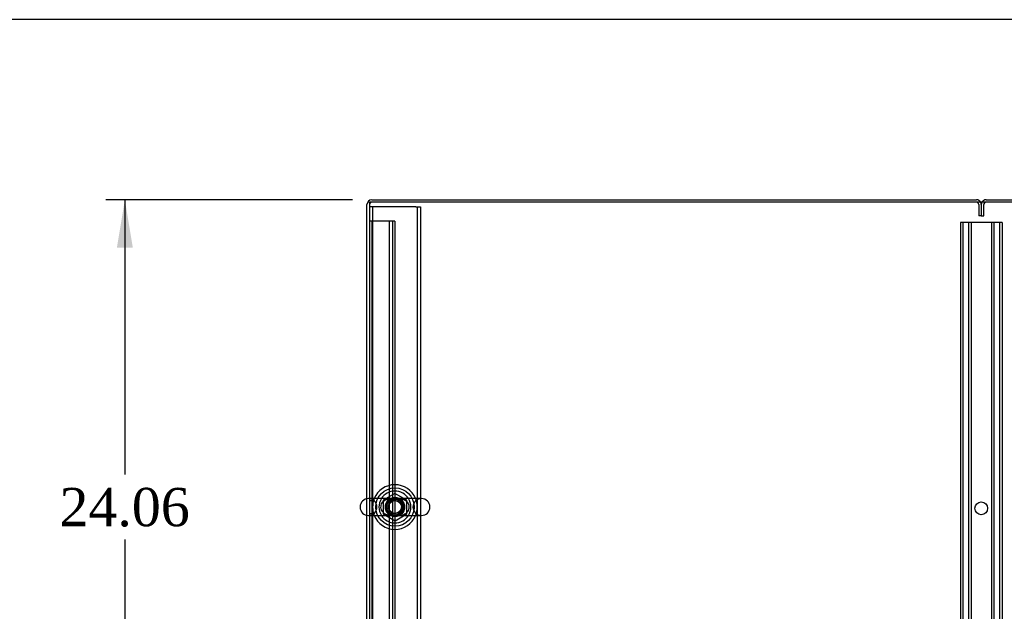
# Model space of a CAD drawing. Header units: inches. Extents: x 1 to 359, y -2 to 239.
# Tile 43 of 68: x 72 to 111, y 216 to 239. Entities that reach past the tile are written whole.
import ezdxf
from ezdxf.enums import TextEntityAlignment as Align
from ezdxf.lldxf.tags import DXFTag

# ---------------------------------------------------------------- set-up
doc = ezdxf.new("R2010")
doc.units = ezdxf.units.IN
doc.header["$MEASUREMENT"] = 0
for name, color, linetype in [('COM42890-3', 7, 'Continuous'), ('COM50677-1', 7, 'Continuous'), ('COM53964-2', 7, 'Continuous'), ('COM71298-6', 7, 'Continuous'), ('COM71300-6', 7, 'Continuous'), ('COM71301-6', 7, 'Continuous'), ('Default', 7, 'Continuous'), ('NTS18024', 7, 'Continuous'), ('SCS86414', 7, 'Continuous'), ('WAF25377', 7, 'Continuous'), ('WAM254785', 7, 'Continuous')]:
    doc.layers.add(name, color=color, linetype=linetype)
doc.styles.add('SEACAD_Times_New_Roman', font='times.ttf')
tags = doc.linetypes.add('HIDDEN2', pattern=[0.1875, 0.125, -0.0625]).pattern_tags.tags
tags[6:7] = [DXFTag(74, 4), DXFTag(75, 0), DXFTag(340, '0'), DXFTag(46, 0.0), DXFTag(50, 0.0), DXFTag(44, 0.0), DXFTag(45, 0.0)]
tags[4:5] = [DXFTag(74, 4), DXFTag(75, 0), DXFTag(340, '0'), DXFTag(46, 0.0), DXFTag(50, 0.0), DXFTag(44, 0.0), DXFTag(45, 0.0)]
doc.dimstyles.new('HAMMOND_(STH_-_300x200)', dxfattribs={"dimtxt": 1.5, "dimasz": 1.875, "dimexe": 0.75, "dimexo": 0.75, "dimgap": 0.375, "dimtad": 0, "dimtih": 1, "dimtoh": 1, "dimzin": 0, "dimdsep": 46, "dimtxsty": 'SEACAD_Times_New_Roman', "dimblk1": '_SE_FILLED', "dimblk2": '_SE_FILLED', "dimsah": 1, "dimcen": 0.75, "dimadec": 0, "dimazin": 0, "dimtfac": 0.8, "dimtofl": 0, "dimtmove": 0, "dimatfit": 3, "dimfxl": 1, "dimtolj": 1, "dimtzin": 0, "dimarcsym": 0})

# ---------------------------------------------------------------- blocks, each defined once
blk = doc.blocks.new('SE3')
at = {"layer": 'COM42890-3', "color": 7, "linetype": 'HIDDEN2'}
for p, q in [((108.941, 230.93), (108.803, 230.93)), ((108.803, 230.93), (108.803, 208.555)), ((108.898, 230.93), (108.898, 208.555)), ((110.29, 230.93), (108.941, 230.93)), ((109.122, 230.93), (109.122, 208.555)), ((109.217, 230.93), (109.217, 208.555)), ((110.014, 230.93), (110.014, 208.555)), ((110.109, 230.93), (110.109, 208.555)), ((110.428, 230.93), (110.29, 230.93)), ((110.333, 230.93), (110.333, 208.555)), ((110.428, 230.93), (110.428, 208.555))]:
    blk.add_line(p, q, dxfattribs=at)
blk.add_circle((109.616, 219.742), 0.25, dxfattribs=at)
at = {"layer": 'COM50677-1', "color": 7, "linetype": 'HIDDEN2'}
for p, q in [((85.866, 231.541), (85.681, 231.541)), ((85.806, 231.541), (85.806, 208.041)), ((87.496, 231.541), (85.866, 231.541)), ((87.496, 231.541), (87.681, 231.541)), ((87.556, 231.541), (87.556, 208.041)), ((87.681, 231.541), (87.681, 208.041))]:
    blk.add_line(p, q, dxfattribs=at)
blk.add_circle((86.681, 219.791), 0.375, dxfattribs=at)
at = {"layer": 'COM53964-2', "color": 7, "linetype": 'HIDDEN2'}
for p, q in [((85.819, 230.978), (85.681, 230.978)), ((85.776, 230.978), (85.776, 208.603)), ((86.543, 230.978), (85.819, 230.978)), ((86.46, 230.978), (86.46, 208.603)), ((86.681, 230.978), (86.543, 230.978)), ((86.586, 230.978), (86.586, 208.603)), ((86.681, 230.978), (86.681, 208.603)), ((85.776, 220.04), (85.681, 220.04)), ((85.681, 219.54), (85.776, 219.54))]:
    blk.add_line(p, q, dxfattribs=at)
at = {"layer": 'COM71298-6', "color": 7, "linetype": 'Continuous'}
for p, q in [((133.551, 231.725), (85.681, 231.725)), ((85.681, 231.725), (85.681, 220.122)), ((85.681, 219.46), (85.681, 207.903))]:
    blk.add_line(p, q, dxfattribs=at)
at = {"layer": 'COM71298-6', "color": 7, "linetype": 'HIDDEN2'}
blk.add_line((85.681, 220.122), (85.681, 219.46), dxfattribs=at)
for start, end in [(90.7631, 264.2612), (0, 82.2488), (273.3944, 0)]:
    blk.add_arc((86.681, 219.791), 0.344, start, end, dxfattribs=at)
at = {"layer": 'COM71300-6', "color": 7, "linetype": 'Continuous'}
for p, q in [((85.586, 220.117), (85.586, 231.63)), ((85.776, 231.82), (109.426, 231.82)), ((85.586, 207.855), (85.586, 219.465))]:
    blk.add_line(p, q, dxfattribs=at)
at = {"layer": 'COM71300-6', "color": 7, "linetype": 'HIDDEN2'}
for p, q in [((109.521, 231.63), (109.521, 231.195)), ((109.616, 231.63), (109.616, 231.195)), ((109.616, 231.195), (109.521, 231.195)), ((85.586, 219.465), (85.586, 220.117))]:
    blk.add_line(p, q, dxfattribs=at)
at = {"layer": 'COM71300-6', "color": 7, "linetype": 'Continuous'}
for centre, start, end in [((85.776, 231.63), 90, 180), ((109.426, 231.63), 30, 90)]:
    blk.add_arc(centre, 0.19, start, end, dxfattribs=at)
at = {"layer": 'COM71300-6', "color": 7, "linetype": 'HIDDEN2'}
for centre, radius, start, end in [((85.776, 231.63), 0.095, 90, 180), ((109.426, 231.63), 0.095, 0, 90), ((109.426, 231.63), 0.19, 0, 30)]:
    blk.add_arc(centre, radius, start, end, dxfattribs=at)
at = {"layer": 'COM71301-6', "color": 7, "linetype": 'HIDDEN2'}
for p, q in [((109.711, 231.195), (109.711, 231.63)), ((109.616, 231.195), (109.711, 231.195))]:
    blk.add_line(p, q, dxfattribs=at)
at = {"layer": 'COM71301-6', "color": 7, "linetype": 'Continuous'}
blk.add_line((109.806, 231.82), (133.456, 231.82), dxfattribs=at)
at = {"layer": 'COM71301-6', "color": 7, "linetype": 'HIDDEN2'}
for radius, start in [(0.19, 150), (0.095, 90)]:
    blk.add_arc((109.806, 231.63), radius, start, 180, dxfattribs=at)
at = {"layer": 'COM71301-6', "color": 7, "linetype": 'Continuous'}
blk.add_arc((109.806, 231.63), 0.19, 90, 150, dxfattribs=at)
at = {"layer": 'NTS18024', "color": 7, "linetype": 'HIDDEN2'}
for p, q in [((86.681, 220.326), (86.216, 220.054)), ((87.146, 220.054), (86.681, 220.326)), ((86.216, 220.054), (86.216, 219.528)), ((87.146, 219.528), (87.146, 220.054)), ((86.216, 219.528), (86.686, 219.254)), ((86.686, 219.254), (87.146, 219.528))]:
    blk.add_line(p, q, dxfattribs=at)
for radius in [0.312, 0.263]:
    blk.add_circle((86.681, 219.791), radius, dxfattribs=at)
at = {"layer": 'SCS86414', "color": 7, "linetype": 'Continuous'}
for p, q in [((87.717, 220.122), (85.646, 220.122)), ((85.646, 219.46), (87.717, 219.46))]:
    blk.add_line(p, q, dxfattribs=at)
at = {"layer": 'SCS86414', "color": 7, "linetype": 'HIDDEN2'}
for radius in [0.312, 0.252]:
    blk.add_circle((86.681, 219.791), radius, dxfattribs=at)
at = {"layer": 'SCS86414', "color": 7, "linetype": 'Continuous'}
for centre, radius, start, end in [((86.681, 219.791), 0.625, 32.0055, 147.9945), ((85.646, 219.791), 0.331, 90, 270), ((87.717, 219.791), 0.331, 270, 90), ((86.681, 219.791), 0.625, 212.0055, 327.9945)]:
    blk.add_arc(centre, radius, start, end, dxfattribs=at)
at = {"layer": 'SCS86414', "color": 7, "linetype": 'HIDDEN2'}
for centre, radius, start, end in [((85.646, 219.791), 0.331, 270, 90), ((86.681, 219.791), 0.625, 147.9945, 212.0055), ((86.681, 219.791), 0.625, 0, 32.0055), ((87.717, 219.791), 0.331, 90, 270), ((86.379, 219.724), 0.208, 211.1457, 230.2134), ((86.681, 219.791), 0.625, 327.9945, 0)]:
    blk.add_arc(centre, radius, start, end, dxfattribs=at)
for points, knots in [([(86.203, 219.598), (86.164, 219.646), (86.139, 219.707), (86.131, 219.838), (86.149, 219.904), (86.217, 220.01), (86.264, 220.05), (86.341, 220.091), (86.368, 220.101), (86.423, 220.117), (86.451, 220.122), (86.484, 220.126), (86.487, 220.126), (86.491, 220.127)], [0, 0, 0, 0, 0.0625, 0.0625, 0.125, 0.125, 0.1875, 0.1875, 0.21875, 0.21875, 0.25, 0.25, 0.2538552, 0.2538552, 0.2538552, 0.2538552]), ([(86.256, 219.544), (86.281, 219.527), (86.307, 219.513), (86.387, 219.479), (86.445, 219.468), (86.534, 219.461), (86.564, 219.46), (86.626, 219.46), (86.658, 219.46), (86.754, 219.46), (86.817, 219.459), (86.934, 219.47), (86.991, 219.483), (87.098, 219.533), (87.147, 219.57), (87.22, 219.671), (87.241, 219.735), (87.237, 219.865), (87.212, 219.927), (87.134, 220.024), (87.083, 220.058), (86.975, 220.104), (86.918, 220.115), (86.799, 220.124), (86.736, 220.122), (86.639, 220.122), (86.607, 220.123), (86.545, 220.122), (86.515, 220.121), (86.426, 220.112), (86.37, 220.099), (86.296, 220.064), (86.276, 220.052), (86.257, 220.039)], [0.0309526, 0.0309526, 0.0309526, 0.0309526, 0.0625, 0.0625, 0.125, 0.125, 0.15625, 0.15625, 0.1875, 0.1875, 0.25, 0.25, 0.3125, 0.3125, 0.375, 0.375, 0.4375, 0.4375, 0.5, 0.5, 0.5625, 0.5625, 0.625, 0.625, 0.6875, 0.6875, 0.71875, 0.71875, 0.75, 0.75, 0.8125, 0.8125, 0.8366538, 0.8366538, 0.8366538, 0.8366538]), ([(86.892, 220.125), (86.936, 220.119), (86.977, 220.109), (87.045, 220.08), (87.071, 220.065), (87.095, 220.047)], [0.38985363, 0.38985363, 0.38985363, 0.38985363, 0.4375, 0.4375, 0.46893232, 0.46893232, 0.46893232, 0.46893232]), ([(86.472, 219.458), (86.428, 219.463), (86.386, 219.474), (86.327, 219.499), (86.31, 219.508), (86.294, 219.518)], [0.88966385, 0.88966385, 0.88966385, 0.88966385, 0.9375, 0.9375, 0.95813352, 0.95813352, 0.95813352, 0.95813352]), ([(87.089, 219.531), (87.076, 219.521), (87.062, 219.513), (86.999, 219.479), (86.946, 219.465), (86.891, 219.458)], [0.67053544, 0.67053544, 0.67053544, 0.67053544, 0.6875, 0.6875, 0.74722968, 0.74722968, 0.74722968, 0.74722968])]:
    blk.add_open_spline(points, degree=3, knots=knots, dxfattribs=at)
blk.add_open_spline([(86.256, 219.544), (86.253, 219.546), (86.25, 219.549), (86.247, 219.552)], degree=3, dxfattribs=at)
at = {"layer": 'WAF25377', "color": 7, "linetype": 'Continuous'}
for start, end in [(22.2452, 157.7548), (202.2452, 337.7548)]:
    blk.add_arc((86.681, 219.791), 0.875, start, end, dxfattribs=at)
at = {"layer": 'WAF25377', "color": 7, "linetype": 'HIDDEN2'}
for radius, start, end in [(0.875, 157.7548, 202.2452), (0.34, 94.3049, 0), (0.34, 0, 92.3941), (0.875, 0, 22.2452), (0.875, 337.7548, 0)]:
    blk.add_arc((86.681, 219.791), radius, start, end, dxfattribs=at)
at = {"layer": 'WAM254785', "color": 7, "linetype": 'HIDDEN2'}
for radius in [0.75, 0.312]:
    blk.add_circle((86.681, 219.791), radius, dxfattribs=at)
blk = doc.blocks.new('DMBLK39')
at = {"layer": 'Default', "linetype": 'Continuous', "transparency": 16777216}
for points in [[(75.804, 229.945), (76.429, 229.945), (76.116, 231.82)], [(75.804, 209.635), (76.116, 207.76), (76.429, 209.635)]]:
    blk.add_hatch(color=7, dxfattribs=at).paths.add_polyline_path(points)
at = {"layer": 'Default', "color": 7, "linetype": 'Continuous', "transparency": 16777216}
for p, q in [((85.026, 231.82), (75.366, 231.82)), ((76.116, 231.82), (76.116, 221.065)), ((76.116, 218.515), (76.116, 207.76)), ((84.931, 207.76), (75.366, 207.76))]:
    blk.add_line(p, q, dxfattribs=at)
at = {"layer": 'Default', "color": 7, "linetype": 'Continuous', "transparency": 16777216, "style": 'SEACAD_Times_New_Roman'}
blk.add_text('24.06', height=1.5, dxfattribs=at).set_placement((73.557, 220.54), align=Align.TOP_LEFT)
blk = doc.blocks.new('_SE_FILLED')
at = {"color": 0}
blk.add_line((0, 0), (-1, 0), dxfattribs=at)
blk.add_solid([(0, 0), (-1, -0.1665), (-1, 0.1665), (0, 0)], dxfattribs=at)
blk = doc.blocks.new('BORDER')
at = {"layer": 'Default', "color": 7, "linetype": 'Continuous'}
blk.add_line((0, 27.86), (-41.86, 27.86), dxfattribs=at)

msp = doc.modelspace()

# ---------------------------------------------------------------- block references
at = {"layer": 'Default', "color": 7, "xscale": 8.55, "yscale": 8.55, "zscale": 8.55}
msp.add_blockref('BORDER', (359.223, 0.67), dxfattribs=at)
at = {"layer": 'Default'}
msp.add_blockref('SE3', (0, 0), dxfattribs=at)

# ---------------------------------------------------------------- dimensions: what is measured, and where the dimension line sits
at = {"layer": 'Default', "color": 7, "linetype": 'Continuous'}
dim = msp.add_linear_dim(base=(76.116, 231.82), p1=(85.776, 231.82), p2=(85.681, 207.76), angle=269.7738, text='\\A1;<>', dimstyle='HAMMOND_(STH_-_300x200)', dxfattribs=at)
dim.commit()
dim.dimension.update_dxf_attribs({"geometry": 'DMBLK39', "text_midpoint": (76.116, 219.79), "dimtype": 161})

doc.saveas('drawing.dxf')
